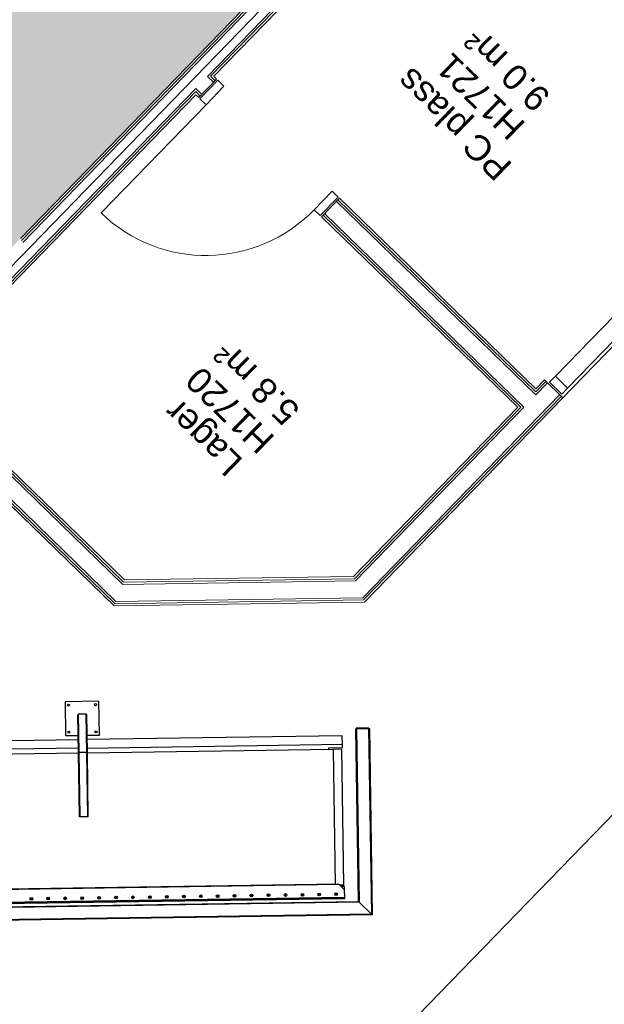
# Model space of a CAD drawing. Header units: millimetres. Extents: x 1395914 to 1460038, y 2368732 to 2439619.
# Tile 13 of 40: x 1431949 to 1435400, y 2383745 to 2389556. Entities that reach past the tile are written whole.
import ezdxf

# ---------------------------------------------------------------- set-up
doc = ezdxf.new("R2010")
doc.units = ezdxf.units.MM
doc.header["$MEASUREMENT"] = 0
for name, color, linetype, lineweight in [('24_Dør', 7, 'Continuous', 0), ('24_Innervegger', 7, 'Continuous', 0), ('822_Akselinjer', 7, 'Continuous', 0), ('83_Tekst', 7, 'Continuous', 0)]:
    doc.layers.add(name, color=color, linetype=linetype, lineweight=lineweight)
doc.layers.add('A200-14_kiosk', color=7, linetype='Continuous', lineweight=5, true_color=0xc7d6ef)
doc.layers.add('A852-TYNN', color=7, linetype='Continuous', lineweight=5, plot=False)
doc.styles.add('Arial_29', font='arial.ttf', dxfattribs={"height": 150})

# ---------------------------------------------------------------- blocks, each defined once
blk = doc.blocks.new('Enfløyet - Tredør 10x21 grå-1196485-PLOT VIEW 001-01 01')
for p, q in [((445, 66), (445, 956)), ((-495, 66), (-495, -86)), ((-445, 66), (-495, 66)), ((-445, 66), (-445, -86)), ((445, 66), (445, -86)), ((445, 66), (495, 66)), ((495, 66), (495, -86)), ((-495, -86), (-445, -86)), ((495, -86), (445, -86))]:
    blk.add_line(p, q)
blk.add_arc((445, 66), 890, 90, 180)
blk = doc.blocks.new('Vindu 2 felt - Vindu 2 felt 12x21M-1975867-PLOT VIEW 001-01 01')
for p, q in [((-587.4, 36), (-637.4, 36)), ((-637.4, 36), (-637.4, -64)), ((-587.4, -64), (-587.4, 36)), ((-587.4, 36), (502.6, 36)), ((552.6, 36), (502.6, 36)), ((502.6, 36), (502.6, -64)), ((552.6, -64), (552.6, 36)), ((-637.4, -64), (-587.4, -64)), ((502.6, -64), (-587.4, -64)), ((502.6, -64), (552.6, -64))]:
    blk.add_line(p, q)

msp = doc.modelspace()

# ---------------------------------------------------------------- hatches: boundary and pattern name
at = {"layer": 'A200-14_kiosk'}
h = msp.add_hatch(color=256, dxfattribs=at)
h.dxf.hatch_style = 1
h.paths.add_polyline_path([(1429511.9, 2385748.1), (1427898.5, 2387316.3), (1427900.4, 2387318.3), (1426077.6, 2389087.2), (1428399.2, 2391479.6), (1426074.4, 2389083.9), (1421277.7, 2393738.7), (1428341.6, 2401018), (1436575.8, 2393027.3)])

# ---------------------------------------------------------------- linework, layer by layer
for p, q in [((1432340.2, 2385457.7), (1432296.2, 2385457)), ((1432343.6, 2385231.4), (1432299.6, 2385230.8)), ((1433798.9, 2385249.6), (1433810.9, 2384454.7)), ((1430167.3, 2384399), (1433833.9, 2384454)), ((1433868.1, 2384372.5), (1430220.4, 2384317.7))]:
    msp.add_line(p, q)
at = {"flags": 128}
for points in [[(1432345.1, 2385332.8), (1432420.1, 2385333.9), (1432417.1, 2385533.9), (1432217.1, 2385530.9), (1432220.1, 2385330.9), (1432295.1, 2385332)], [(1432343.3, 2385454.7), (1432346.6, 2385230.3), (1432352.3, 2384851.5), (1432349.3, 2384851.5), (1432305.3, 2384850.8), (1432302.3, 2384850.8), (1432296.6, 2385229.5), (1432293.3, 2385454)], [(1432305.3, 2384850.8), (1432299.6, 2385230.8), (1432296.2, 2385457)], [(1432340.2, 2385457.7), (1432343.6, 2385231.4), (1432349.3, 2384851.5)], [(1433937.6, 2385371.7), (1433953, 2384347.3), (1429729, 2384283.9)], [(1434008.6, 2385372.7), (1434025, 2384277.4), (1429730, 2384212.9)], [(1432346.2, 2385257.8), (1433854.5, 2385280.4), (1433853.7, 2385330.4), (1432345.5, 2385307.8)], [(1434010.1, 2385372.8), (1434010.1, 2385375.8), (1433936.1, 2385374.6), (1433936.1, 2385371.6)], [(1432295.5, 2385307), (1429654.2, 2385267.4), (1429653.4, 2385320.9)], [(1433774.9, 2385249.2), (1433774.8, 2385259.2), (1433854.8, 2385260.4), (1433854.5, 2385280.4)], [(1432296.2, 2385257), (1429654.9, 2385217.4), (1429655.2, 2385197.4)], [(1432296.7, 2385227), (1429711.4, 2385188.2), (1429659.4, 2385187.4), (1429661.2, 2385066.2)], [(1433837.9, 2384450.1), (1433862.9, 2384450.4), (1433850.9, 2385250.3), (1433798.9, 2385249.6), (1432346.7, 2385227.8)], [(1433868, 2384376.5), (1430222.1, 2384321.8), (1430223.3, 2384320.8), (1433868.1, 2384375.5), (1433868, 2384376.5), (1433867.4, 2384421.5), (1433833.9, 2384454), (1433832.9, 2384455), (1430167.3, 2384400), (1430167.3, 2384399), (1430167.8, 2384366), (1430222.1, 2384321.8)], [(1433867.4, 2384421.5), (1433867.1, 2384440.5), (1433848.1, 2384440.2)], [(1430219.7, 2384315.7), (1433868.1, 2384370.5), (1433868.1, 2384372.5), (1433868.1, 2384375.5)]]:
    msp.add_lwpolyline(points, dxfattribs=at)
for points in [[(1434008.6, 2385372.7), (1434013.1, 2385372.8), (1434029.6, 2384272.9), (1434025, 2384277.4), (1433953, 2384347.3), (1433948.4, 2384351.7), (1433933.1, 2385371.6), (1433937.6, 2385371.7)], [(1429730.1, 2384208.4), (1429730, 2384212.9), (1429729, 2384283.9), (1429728.9, 2384288.4), (1433948.4, 2384351.7), (1433953, 2384347.3), (1434025, 2384277.4), (1434029.6, 2384272.9)]]:
    msp.add_lwpolyline(points, close=True, dxfattribs=at)
for centre, radius in [((1432237.4, 2385511.2), 6), ((1432397.4, 2385513.6), 6), ((1432239.8, 2385351.2), 6), ((1432399.8, 2385353.6), 6), ((1433717.8, 2384393.3), 8), ((1433817.8, 2384394.8), 8), ((1432018, 2384367.7), 8), ((1432018, 2384367.7), 5), ((1432118, 2384369.2), 8), ((1432118, 2384369.2), 5), ((1432217.9, 2384370.7), 8), ((1432217.9, 2384370.7), 5), ((1432317.9, 2384372.2), 8), ((1432317.9, 2384372.2), 5), ((1432417.9, 2384373.7), 8), ((1432417.9, 2384373.7), 5), ((1432517.9, 2384375.2), 8), ((1432517.9, 2384375.2), 5), ((1432617.9, 2384376.7), 8), ((1432617.9, 2384376.7), 5), ((1432717.9, 2384378.2), 8), ((1432717.9, 2384378.2), 5), ((1432817.9, 2384379.7), 8), ((1432817.9, 2384379.7), 5), ((1432917.9, 2384381.2), 8), ((1432917.9, 2384381.2), 5), ((1433017.9, 2384382.7), 8), ((1433017.9, 2384382.7), 5), ((1433117.8, 2384384.2), 8), ((1433117.8, 2384384.2), 5), ((1433217.8, 2384385.7), 8), ((1433217.8, 2384385.7), 5), ((1433317.8, 2384387.3), 8), ((1433317.8, 2384387.3), 5), ((1433417.8, 2384388.8), 8), ((1433417.8, 2384388.8), 5), ((1433517.8, 2384390.3), 8), ((1433517.8, 2384390.3), 5), ((1433617.8, 2384391.8), 8), ((1433617.8, 2384391.8), 5), ((1433717.8, 2384393.3), 5), ((1433817.8, 2384394.8), 5)]:
    msp.add_circle(centre, radius)
for centre, start, end in [((1432296.3, 2385454), 90.86006, 180.86006), ((1432340.3, 2385454.7), 0.86006, 90.86006)]:
    msp.add_arc(centre, 3, start, end)
for centre, start_param, end_param in [((1432299.6, 2385229.5), 4.712389, 6.283185), ((1432343.6, 2385230.2), 3.141593, 4.712389)]:
    msp.add_ellipse(centre, major_axis=(-3, -0.05), ratio=0.414214, start_param=start_param, end_param=end_param)
at = {"layer": '24_Innervegger'}
for p, q in [((1435524, 2391943.5), (1431953.7, 2388264.3)), ((1431960.2, 2388252.4), (1435533.4, 2391934.4)), ((1431967.1, 2388240.8), (1435542.7, 2391925.4)), ((1433057.9, 2389221.3), (1435457.8, 2391694.3)), ((1433076.3, 2389221.6), (1435458, 2391675.9)), ((1433094.7, 2389221.8), (1435458.3, 2391657.5)), ((1433006.1, 2389096), (1433111.9, 2389205.1)), ((1433093.8, 2389186.5), (1433057.9, 2389221.3)), ((1433076.3, 2389221.6), (1433102.9, 2389195.8)), ((1433111.9, 2389205.1), (1433094.7, 2389221.8)), ((1431316.9, 2387427.2), (1432988.3, 2389149.5)), ((1431335.3, 2387427.5), (1432988.6, 2389131.1)), ((1431353.7, 2387427.7), (1432988.8, 2389112.7)), ((1432988.3, 2389149.5), (1433024.2, 2389114.7)), ((1432988.6, 2389131.1), (1433015.1, 2389105.4)), ((1432988.8, 2389112.7), (1433006.1, 2389096)), ((1433836.7, 2388501.7), (1433730.9, 2388392.7)), ((1433818.6, 2388483.1), (1434995.6, 2387341)), ((1433827.7, 2388492.4), (1434995.3, 2387359.3)), ((1434995, 2387377.7), (1433836.7, 2388501.7)), ((1433749, 2388411.3), (1434925.9, 2387269.2)), ((1433730.9, 2388392.7), (1434889.2, 2387268.6)), ((1433739.9, 2388402), (1434907.5, 2387268.9)), ((1431316.9, 2387427.2), (1432557.5, 2386223.3)), ((1431335.3, 2387427.5), (1432562.7, 2386236.3)), ((1432567.9, 2386249.4), (1431353.7, 2387427.7)), ((1435046.7, 2387431), (1434995, 2387377.7)), ((1435155.8, 2387325.2), (1435046.7, 2387431)), ((1435056, 2387422), (1434995.3, 2387359.3)), ((1435065.4, 2387412.9), (1434995.6, 2387341)), ((1431247.3, 2387355.4), (1432517.6, 2386122.7)), ((1431247.5, 2387337), (1432512.4, 2386109.6)), ((1431247.8, 2387318.6), (1432507.2, 2386096.5)), ((1435137.1, 2387343.3), (1433973.8, 2386144.5)), ((1435146.5, 2387334.2), (1433979.4, 2386131.6)), ((1433985, 2386118.7), (1435155.8, 2387325.2)), ((1434889.2, 2387268.6), (1433919.8, 2386269.7)), ((1434907.5, 2387268.9), (1433925.3, 2386256.8)), ((1434925.9, 2387269.2), (1433930.9, 2386243.9)), ((1433919.8, 2386269.7), (1432567.9, 2386249.4)), ((1432557.5, 2386223.3), (1433930.9, 2386243.9)), ((1432562.7, 2386236.3), (1433925.3, 2386256.8)), ((1433973.8, 2386144.5), (1432517.6, 2386122.7)), ((1432507.2, 2386096.5), (1433985, 2386118.7)), ((1432512.4, 2386109.6), (1433979.4, 2386131.6))]:
    msp.add_line(p, q, dxfattribs=at)
at = {"layer": '822_Akselinjer'}
for p, q in [((1454433.2, 2411319.8), (1426665.8, 2382706.1)), ((1456984.2, 2407056.2), (1430110.5, 2379363.3))]:
    msp.add_line(p, q, dxfattribs=at)
at = {"layer": 'A852-TYNN'}
msp.add_lwpolyline([(1434028.1, 2379083), (1431920.6, 2381128.1), (1431933.2, 2381141.1), (1431832.7, 2381238.6), (1431820.2, 2381225.6), (1431748.4, 2381295.3), (1431783.2, 2381331.2), (1428769.1, 2384256.1), (1428734.3, 2384220.2), (1428476, 2384470.9), (1428488.5, 2384483.8), (1428492.8, 2384479.7), (1428383.7, 2384585.5), (1431247.8, 2387318.6), (1432507.2, 2386096.5), (1433985, 2386118.7), (1436058.6, 2388255.4), (1439597, 2384821.7)], dxfattribs=at)

# ---------------------------------------------------------------- block references
at = {"layer": '24_Dør', "rotation": 135.8600616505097}
msp.add_blockref('Enfløyet - Tredør 10x21 grå-1196485-PLOT VIEW 001-01 01', (1433414.4, 2388791.7), dxfattribs=at)
at = {"layer": '24_Innervegger', "rotation": 225.8600616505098}
msp.add_blockref('Vindu 2 felt - Vindu 2 felt 12x21M-1975867-PLOT VIEW 001-01 01', (1435507.4, 2387767.9), dxfattribs=at)

# ---------------------------------------------------------------- texts
at = {"layer": '83_Tekst', "linetype": 'Continuous', "char_height": 150, "attachment_point": 1, "rotation": 135.86006, "style": 'Arial_29'}
for s, insert, width in [('9.0 m²', (1434987.1, 2389000.3), 738.552), ('H1721', (1434838.3, 2388832.6), 762.603), ('PC plass', (1434759.6, 2388592.4), 1031.168), ('5.8 m²', (1433507.8, 2387149.7), 738.552), ('H1720', (1433359, 2386982), 762.603), ('Lager', (1433171, 2386847.9), 662.392)]:
    msp.add_mtext(s, dxfattribs=dict(at, insert=insert, width=width))

doc.saveas('drawing.dxf')
